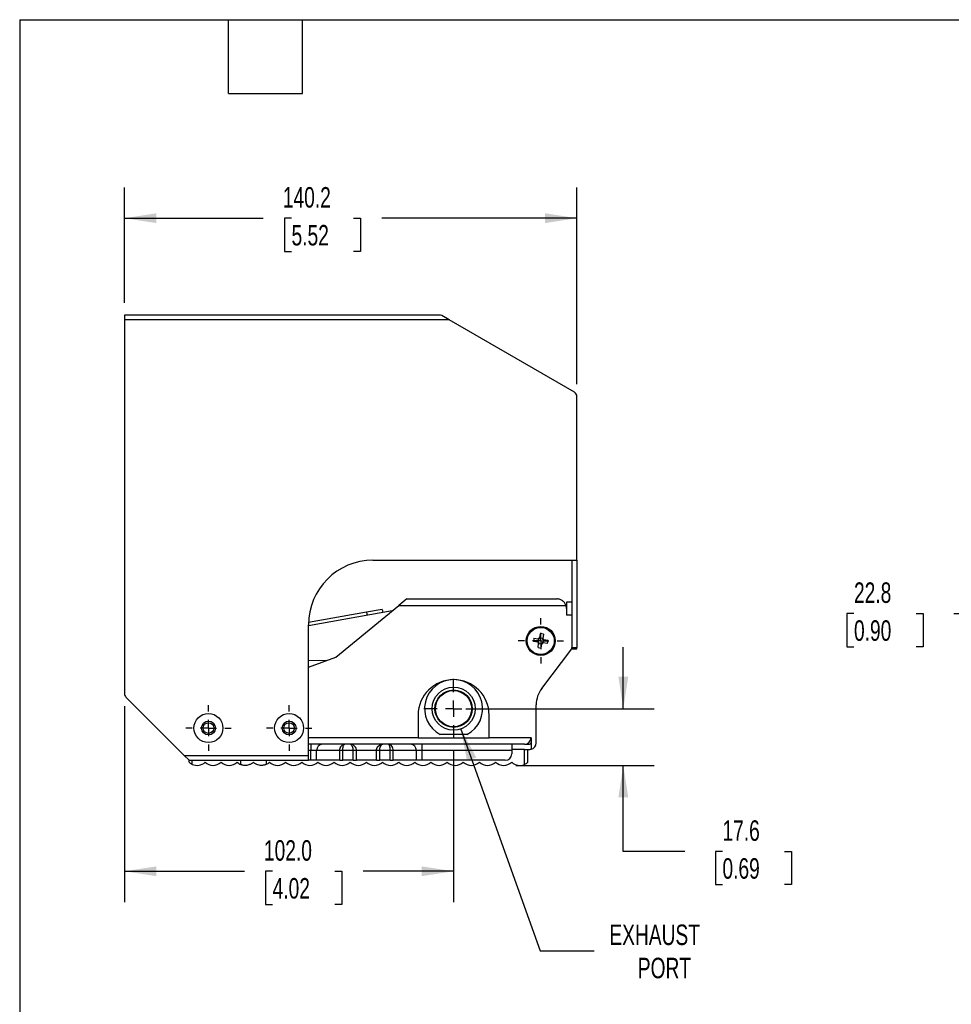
# Model space of a CAD drawing. Header units: millimetres. Extents: x 19 to 819, y 19 to 629.
# Tile 2 of 5: x 19 to 308, y 324 to 629. Entities that reach past the tile are written whole.
import ezdxf

# ---------------------------------------------------------------- set-up
doc = ezdxf.new("R2010")
doc.units = ezdxf.units.MM
doc.header["$LTSCALE"] = 3
doc.linetypes.add('SLD-Center', pattern=[19.05, 15.24, -1.27, 1.27, -1.27])
doc.linetypes.add('SLD-Solid', pattern=[0])
doc.layers.add('CENTER', color=40, linetype='SLD-Center')
doc.layers.add('DIMENSIONS', color=140, linetype='SLD-Solid', lineweight=25)
doc.layers.add('TEXT', color=140, linetype='SLD-Solid', lineweight=25)
doc.styles.add('SLDTEXTSTYLE0', font='TXT', dxfattribs={"width": 0.7})
doc.dimstyles.new('SLDDIMSTYLE0', dxfattribs={"dimtxt": 6.474023, "dimasz": 9.906, "dimexe": 0, "dimexo": 0.0625, "dimgap": 1.618506, "dimtad": 0, "dimtih": 1, "dimtoh": 1, "dimdec": 1, "dimrnd": 1e-09, "dimzin": 12, "dimdsep": 46, "dimtxsty": 'SLDTEXTSTYLE0', "dimsah": 1, "dimcen": 0.09, "dimadec": 0, "dimazin": 3, "dimtfac": 1, "dimtdec": 1, "dimtmove": 0, "dimatfit": 0, "dimfxl": 0, "dimfrac": 2, "dimtolj": 1, "dimtzin": 12, "dimarcsym": 0})
doc.dimstyles.new('SLDDIMSTYLE1', dxfattribs={"dimtxt": 6.474023, "dimasz": 9.906, "dimexe": 0, "dimexo": 0.0625, "dimgap": 1.618506, "dimtad": 0, "dimtih": 1, "dimtoh": 1, "dimdec": 1, "dimrnd": 1e-09, "dimzin": 4, "dimdsep": 46, "dimtxsty": 'SLDTEXTSTYLE0', "dimsah": 1, "dimcen": 0.09, "dimadec": 0, "dimazin": 1, "dimtfac": 1, "dimtdec": 1, "dimtofl": 0, "dimtmove": 0, "dimatfit": 3, "dimfxl": 0, "dimfrac": 2, "dimtolj": 1, "dimtzin": 12, "dimarcsym": 0})
doc.dimstyles.new('SLDDIMSTYLE2', dxfattribs={"dimtxt": 6.474023, "dimasz": 9.906, "dimexe": 0, "dimexo": 0.0625, "dimgap": 1.618506, "dimtad": 0, "dimtih": 1, "dimtoh": 1, "dimdec": 1, "dimrnd": 1e-09, "dimzin": 12, "dimdsep": 46, "dimtxsty": 'SLDTEXTSTYLE0', "dimsah": 1, "dimcen": 0, "dimadec": 0, "dimazin": 3, "dimtfac": 1, "dimtdec": 1, "dimtofl": 0, "dimtmove": 0, "dimatfit": 3, "dimfxl": 0, "dimfrac": 2, "dimtolj": 1, "dimtzin": 12, "dimarcsym": 0})
doc.dimstyles.new('SLDDIMSTYLE3', dxfattribs={"dimtxt": 6.474023, "dimasz": 9.906, "dimexe": 0, "dimexo": 0.0625, "dimgap": 1.618506, "dimtad": 0, "dimtih": 1, "dimtoh": 1, "dimdec": 1, "dimrnd": 1e-09, "dimzin": 12, "dimdsep": 46, "dimtxsty": 'SLDTEXTSTYLE0', "dimsah": 1, "dimcen": 0.09, "dimadec": 0, "dimazin": 3, "dimtfac": 1, "dimtdec": 1, "dimtofl": 0, "dimtmove": 0, "dimatfit": 3, "dimfxl": 0, "dimfrac": 2, "dimtolj": 1, "dimtzin": 12, "dimarcsym": 0})

# ---------------------------------------------------------------- blocks, each defined once
blk = doc.blocks.new('_D')
at = {"layer": 'DIMENSIONS'}
for p, q in [((206.14, 415.13), (206.14, 434.18)), ((157.36, 415.13), (215.67, 415.13)), ((172.85, 397.53), (215.67, 397.53)), ((206.14, 370.89), (206.14, 397.53)), ((225.19, 370.89), (206.14, 370.89)), ((236.87, 370.89), (234.69, 370.89)), ((234.69, 370.89), (234.69, 360.6)), ((256.11, 370.89), (258.28, 370.89)), ((258.28, 370.89), (258.28, 360.6)), ((234.69, 360.6), (236.87, 360.6)), ((258.28, 360.6), (256.11, 360.6))]:
    blk.add_line(p, q, dxfattribs=at)
for points in [[(206.14, 415.13), (207.67, 425.04), (204.62, 425.04)], [(206.14, 397.53), (204.62, 387.63), (207.67, 387.63)]]:
    blk.add_solid(points, dxfattribs=at)
at = {"layer": 'DIMENSIONS', "char_height": 6.35, "attachment_point": 1, "style": 'SLDTEXTSTYLE0'}
for s, insert in [('17.6', (236.87, 380.53)), ('0.69', (236.87, 368.79))]:
    blk.add_mtext(s, dxfattribs=dict(at, insert=insert))
blk = doc.blocks.new('_D_1')
at = {"layer": 'DIMENSIONS'}
for p, q in [((51.55, 415.94), (51.55, 355.21)), ((153.55, 402.08), (153.55, 355.21)), ((51.55, 364.74), (88.68, 364.74)), ((97.45, 364.74), (95.28, 364.74)), ((95.28, 364.74), (95.28, 354.45)), ((116.69, 364.74), (118.86, 364.74)), ((118.86, 364.74), (118.86, 354.45)), ((153.55, 364.74), (125.46, 364.74)), ((95.28, 354.45), (97.45, 354.45)), ((118.86, 354.45), (116.69, 354.45))]:
    blk.add_line(p, q, dxfattribs=at)
for points in [[(51.55, 364.74), (61.45, 363.22), (61.45, 366.26)], [(153.55, 364.74), (143.64, 366.26), (143.64, 363.22)]]:
    blk.add_solid(points, dxfattribs=at)
at = {"layer": 'DIMENSIONS', "char_height": 6.35, "attachment_point": 1, "style": 'SLDTEXTSTYLE0'}
for s, insert in [('102.0', (94.76, 374.37)), ('4.02', (97.45, 362.64))]:
    blk.add_mtext(s, dxfattribs=dict(at, insert=insert))
blk = doc.blocks.new('_D_2')
at = {"layer": 'DIMENSIONS'}
for p, q in [((155.8, 408.82), (180.39, 340.05)), ((180.39, 340.05), (197.06, 340.05))]:
    blk.add_line(p, q, dxfattribs=at)
blk.add_solid([(155.8, 408.82), (157.7, 398.98), (160.57, 400.01)], dxfattribs=at)
at = {"layer": 'DIMENSIONS', "char_height": 6.35, "attachment_point": 1, "style": 'SLDTEXTSTYLE0'}
for s, insert in [('EXHAUST', (201.82, 348.23)), ('PORT', (210.63, 337.94))]:
    blk.add_mtext(s, dxfattribs=dict(at, insert=insert))
blk = doc.blocks.new('_D_3')
at = {"layer": 'DIMENSIONS'}
for p, q in [((51.55, 540.94), (51.55, 576.66)), ((191.75, 515.71), (191.75, 576.66)), ((51.55, 567.13), (94.53, 567.13)), ((103.31, 567.13), (101.13, 567.13)), ((101.13, 567.13), (101.13, 556.84)), ((122.54, 567.13), (124.72, 567.13)), ((124.72, 567.13), (124.72, 556.84)), ((191.75, 567.13), (131.32, 567.13)), ((101.13, 556.84), (103.31, 556.84)), ((124.72, 556.84), (122.54, 556.84))]:
    blk.add_line(p, q, dxfattribs=at)
for points in [[(51.55, 567.13), (61.45, 565.61), (61.45, 568.66)], [(191.75, 567.13), (181.84, 568.66), (181.84, 565.61)]]:
    blk.add_solid(points, dxfattribs=at)
at = {"layer": 'DIMENSIONS', "char_height": 6.35, "attachment_point": 1, "style": 'SLDTEXTSTYLE0'}
for s, insert in [('140.2', (100.61, 576.77)), ('5.52', (103.31, 565.03))]:
    blk.add_mtext(s, dxfattribs=dict(at, insert=insert))
blk = doc.blocks.new('SW_CENTERMARKSYMBOL_0')
at = {"layer": 'CENTER', "color": 0}
for p, q in [((0, 5.08), (0, 9.24)), ((-5.08, 0), (-9.24, 0)), ((0, 0), (-2.54, 0)), ((0, 0), (0, 2.54)), ((0, 0), (0, -2.54)), ((0, 0), (2.54, 0)), ((5.08, 0), (9.24, 0)), ((0, -5.08), (0, -9.24))]:
    blk.add_line(p, q, dxfattribs=at)
blk = doc.blocks.new('SW_CENTERMARKSYMBOL_1')
at = {"layer": 'CENTER', "color": 0}
for p, q in [((0, 5.08), (0, 7.04)), ((-5.08, 0), (-7.04, 0)), ((0, 0), (-2.54, 0)), ((0, 0), (0, 2.54)), ((0, 0), (0, -2.54)), ((0, 0), (2.54, 0)), ((5.08, 0), (7.04, 0)), ((0, -5.08), (0, -7.04))]:
    blk.add_line(p, q, dxfattribs=at)
blk = doc.blocks.new('SW_CENTERMARKSYMBOL_2')
at = {"layer": 'CENTER', "color": 0}
for p, q in [((0, 5.08), (0, 7.04)), ((-5.08, 0), (-7.04, 0)), ((0, 0), (-2.54, 0)), ((0, 0), (0, 2.54)), ((0, 0), (0, -2.54)), ((0, 0), (2.54, 0)), ((5.08, 0), (7.04, 0)), ((0, -5.08), (0, -7.04))]:
    blk.add_line(p, q, dxfattribs=at)
blk = doc.blocks.new('SW_CENTERMARKSYMBOL_3')
at = {"layer": 'CENTER', "color": 0}
for p, q in [((0, 5.08), (0, 7.04)), ((-5.08, 0), (-7.04, 0)), ((0, 0), (-2.54, 0)), ((0, 0), (0, 2.54)), ((0, 0), (0, -2.54)), ((0, 0), (2.54, 0)), ((5.08, 0), (7.04, 0)), ((0, -5.08), (0, -7.04))]:
    blk.add_line(p, q, dxfattribs=at)
blk = doc.blocks.new('_D_8')
at = {"layer": 'DIMENSIONS'}
for p, q in [((277.64, 444.62), (275.46, 444.62)), ((275.46, 444.62), (275.46, 434.33)), ((296.87, 444.62), (299.05, 444.62)), ((299.05, 444.62), (299.05, 434.33)), ((308.55, 444.62), (327.6, 444.62)), ((327.6, 444.62), (327.6, 420.33)), ((275.46, 434.33), (277.64, 434.33)), ((299.05, 434.33), (296.87, 434.33)), ((387.58, 420.33), (318.07, 420.33)), ((327.6, 397.53), (327.6, 420.33)), ((378.91, 397.53), (318.07, 397.53))]:
    blk.add_line(p, q, dxfattribs=at)
for points in [[(327.6, 420.33), (326.08, 410.43), (329.12, 410.43)], [(327.6, 397.53), (329.12, 407.44), (326.08, 407.44)]]:
    blk.add_solid(points, dxfattribs=at)
at = {"layer": 'DIMENSIONS', "char_height": 6.35, "attachment_point": 1, "style": 'SLDTEXTSTYLE0'}
for s, insert in [('22.8', (277.64, 454.26)), ('0.90', (277.64, 442.52))]:
    blk.add_mtext(s, dxfattribs=dict(at, insert=insert))

msp = doc.modelspace()

# ---------------------------------------------------------------- linework, layer by layer
for p, q in [((149.14, 537.13), (51.55, 537.13)), ((51.55, 537.13), (51.55, 535.63)), ((51.55, 535.63), (51.55, 419.75)), ((152.14, 535.63), (51.55, 535.63)), ((152.14, 535.63), (149.89, 536.93)), ((191, 513.2), (152.14, 535.63)), ((191.75, 461.13), (191.75, 511.9)), ((128.55, 461.13), (191.75, 461.13)), ((190.15, 461.13), (190.15, 434.13)), ((191.75, 461.13), (191.75, 434.13)), ((139.05, 449.13), (136.6, 447.13)), ((139.05, 449.13), (185.55, 449.13)), ((117.05, 431.13), (136.6, 447.13)), ((131.45, 445.9), (126.53, 445.02)), ((131.45, 445.9), (131.63, 444.92)), ((136.6, 447.13), (188.37, 447.13)), ((188.55, 448.13), (188.55, 446.13)), ((190.15, 448.13), (188.55, 448.13)), ((188.55, 446.13), (188.55, 444.13)), ((134.53, 445.44), (108.55, 440.78)), ((126.53, 445.02), (108.56, 441.8)), ((126.53, 445.02), (126.71, 444.04)), ((190.15, 444.13), (188.55, 444.13)), ((108.55, 400.63), (108.55, 441.13)), ((178.45, 436.98), (178.29, 435.96)), ((178.45, 436.98), (179.78, 436.77)), ((179.78, 436.77), (179.62, 435.75)), ((180.38, 438.38), (180.17, 437.06)), ((181.19, 436.89), (180.17, 437.05)), ((181.4, 438.22), (180.38, 438.38)), ((181.4, 438.22), (181.19, 436.9)), ((181.31, 435.49), (181.47, 436.51)), ((182.8, 436.3), (181.47, 436.51)), ((179.62, 435.76), (178.29, 435.96)), ((179.7, 434.04), (179.9, 435.36)), ((179.7, 434.04), (180.71, 433.88)), ((179.9, 435.37), (180.92, 435.21)), ((180.71, 433.88), (180.92, 435.2)), ((180.85, 421.38), (190.15, 433.63)), ((182.64, 435.28), (181.31, 435.49)), ((182.64, 435.28), (182.8, 436.3)), ((190.15, 434.13), (191.75, 434.13)), ((190.15, 433.79), (190.15, 434.13)), ((190.15, 433.63), (190.15, 433.79)), ((190.15, 433.63), (191.75, 433.63)), ((191.75, 433.63), (191.75, 434.13)), ((108.55, 428.02), (117.05, 431.13)), ((114.26, 430.11), (108.55, 429.94)), ((51.99, 418.69), (70.05, 400.63)), ((179.15, 404.53), (179.15, 416.31)), ((142.55, 413.13), (142.55, 406.13)), ((164.55, 406.13), (164.55, 413.13)), ((142.55, 406.13), (108.55, 406.13)), ((142.55, 406.13), (164.55, 406.13)), ((157.67, 407.13), (149.42, 407.13)), ((177.55, 406.13), (164.55, 406.13)), ((177.55, 406.13), (177.55, 402.57)), ((109.3, 404.13), (108.55, 404.13)), ((109.3, 404.13), (109.3, 402.13)), ((112.89, 404.13), (109.3, 404.13)), ((119.8, 404.13), (112.89, 404.13)), ((121.45, 404.13), (119.8, 404.13)), ((131.65, 404.13), (121.45, 404.13)), ((133.3, 404.13), (131.65, 404.13)), ((140.2, 404.13), (133.3, 404.13)), ((143.8, 404.13), (140.2, 404.13)), ((143.8, 402.13), (143.8, 404.13)), ((171.55, 404.13), (143.8, 404.13)), ((171.55, 404.13), (171.55, 402.13)), ((174.55, 404.13), (171.55, 404.13)), ((175.55, 404.13), (174.55, 404.13)), ((175.55, 404.13), (177.05, 404.13)), ((176.55, 404.4), (176.55, 404.13)), ((70.05, 400.63), (108.55, 400.63)), ((70.05, 400.63), (71.55, 399.13)), ((109.3, 402.13), (108.55, 402.13)), ((108.55, 399.13), (108.55, 400.63)), ((111.09, 402.13), (109.3, 402.13)), ((109.3, 399.13), (109.3, 402.13)), ((111.09, 399.13), (111.09, 402.13)), ((118.27, 402.13), (111.09, 402.13)), ((118.27, 399.13), (118.27, 402.13)), ((119.17, 402.13), (118.27, 402.13)), ((119.17, 399.13), (119.17, 402.13)), ((122.45, 402.13), (119.17, 402.13)), ((122.45, 399.13), (122.45, 402.13)), ((123.45, 402.13), (122.45, 402.13)), ((123.45, 399.13), (123.45, 402.13)), ((129.65, 402.13), (123.45, 402.13)), ((129.65, 399.13), (129.65, 402.13)), ((130.65, 402.13), (129.65, 402.13)), ((130.65, 399.13), (130.65, 402.13)), ((133.92, 402.13), (130.65, 402.13)), ((133.92, 399.13), (133.92, 402.13)), ((134.82, 402.13), (133.92, 402.13)), ((134.82, 399.13), (134.82, 402.13)), ((142, 402.13), (134.82, 402.13)), ((142, 399.13), (142, 402.13)), ((143.8, 402.13), (142, 402.13)), ((143.8, 399.13), (143.8, 402.13)), ((171.55, 402.13), (143.8, 402.13)), ((175.55, 402.53), (171.55, 402.53)), ((171.55, 402.13), (171.55, 401.13)), ((175.55, 397.86), (175.55, 402.53)), ((175.55, 402.53), (176.15, 402.53)), ((176.15, 402.53), (177.15, 402.53)), ((176.55, 398.53), (176.55, 402.53)), ((71.55, 399.13), (108.55, 399.13)), ((71.55, 398.53), (71.55, 399.13)), ((72.55, 397.87), (72.55, 399.13)), ((87.55, 397.82), (87.55, 399.13)), ((95.55, 397.89), (95.55, 399.13)), ((109.3, 399.13), (108.55, 399.13)), ((111.09, 399.13), (109.3, 399.13)), ((118.27, 399.13), (111.09, 399.13)), ((118.27, 399.13), (119.17, 399.13)), ((122.45, 399.13), (119.17, 399.13)), ((122.45, 399.13), (123.45, 399.13)), ((129.65, 399.13), (123.45, 399.13)), ((129.65, 399.13), (130.65, 399.13)), ((133.92, 399.13), (130.65, 399.13)), ((133.92, 399.13), (134.82, 399.13)), ((142, 399.13), (134.82, 399.13)), ((143.8, 399.13), (142, 399.13)), ((169.55, 399.13), (143.8, 399.13))]:
    msp.add_line(p, q)
for centre, radius in [((180.55, 436.13), 4.5), ((180.55, 436.13), 4.25), ((180.55, 436.13), 4.2), ((153.55, 415.13), 6.7), ((153.55, 415.13), 5.79), ((153.55, 415.13), 5.6), ((77.55, 409.13), 4.5), ((102.55, 409.13), 4.5), ((77.55, 409.13), 2.15), ((77.55, 409.13), 1.65), ((102.55, 409.13), 2.15), ((102.55, 409.13), 1.65)]:
    msp.add_circle(centre, radius)
for centre, radius, start, end in [((149.14, 535.63), 1.5, 60, 90), ((190.25, 511.9), 1.5, 0, 60), ((128.55, 441.13), 20, 90, 180), ((185.55, 446.13), 3, 0, 19.4712), ((180.55, 436.13), 1, 112.0759, 140.081), ((180.55, 436.13), 0.852, 118.2929, 133.8641), ((180.55, 436.13), 0.852, 28.2929, 43.8641), ((180.55, 436.13), 1, 22.0759, 50.081), ((180.55, 436.13), 1, 202.0759, 230.081), ((180.55, 436.13), 0.852, 208.2929, 223.8641), ((180.55, 436.13), 1, 292.0759, 320.081), ((180.55, 436.13), 0.852, 298.2929, 313.8641), ((153.55, 413.13), 11, 0, 180), ((153.55, 415.13), 9, 297.266, 242.734), ((187.55, 416.31), 8.4, 142.8153, 180), ((53.05, 419.75), 1.5, 180, 225), ((175.55, 406.13), 2, 270, 0), ((113, 402.23), 1.91, 93.2147, 182.8889), ((140.09, 402.23), 1.91, 357.1111, 86.7853), ((177.05, 404.63), 0.5, 270, 0), ((177.15, 404.53), 2, 281.537, 0), ((169.55, 401.13), 2, 270, 0), ((177.15, 404.53), 2, 270, 281.537), ((74.03, 401.18), 3.63, 245.9213, 313.1156), ((78.99, 401.18), 3.63, 226.8844, 313.1156), ((83.97, 401.16), 3.63, 226.4288, 313.5712), ((88.98, 401.16), 3.63, 226.4288, 246.7997), ((93.98, 401.16), 3.63, 295.5563, 313.5712), ((98.98, 401.16), 3.63, 226.4288, 313.5712), ((103.99, 401.16), 3.63, 226.4288, 313.5712), ((108.99, 401.16), 3.63, 226.4288, 313.5712), ((114, 401.16), 3.63, 226.4288, 313.5712), ((119, 401.16), 3.63, 226.4288, 313.5712), ((124, 401.16), 3.63, 226.4288, 313.5712), ((129.01, 401.16), 3.63, 226.4288, 313.5712), ((134.01, 401.16), 3.63, 226.4288, 313.5712), ((139.02, 401.16), 3.63, 226.4288, 313.5712), ((144.02, 401.16), 3.63, 226.4288, 313.5712), ((149.02, 401.16), 3.63, 226.4288, 313.5712), ((154.03, 401.16), 3.63, 226.4288, 313.5712), ((159.03, 401.16), 3.63, 226.4288, 313.5712), ((164.04, 401.16), 3.63, 226.4288, 313.5712), ((169.04, 401.16), 3.63, 226.4288, 313.5712), ((174.04, 401.16), 3.63, 226.4288, 294.4421)]:
    msp.add_arc(centre, radius, start, end)
for points, knots in [([(188.37, 447.13), (188.31, 447.3), (188.24, 447.46), (188.07, 447.77), (187.97, 447.91), (187.65, 448.29), (187.41, 448.5), (186.91, 448.82), (186.64, 448.94), (186.23, 449.06), (186.1, 449.08), (185.82, 449.12), (185.68, 449.13), (185.55, 449.13)], [0, 0, 0, 0, 0.125, 0.125, 0.25, 0.25, 0.5, 0.5, 0.75, 0.75, 0.875, 0.875, 1, 1, 1, 1]), ([(179.96, 436.75), (179.91, 436.75), (179.87, 436.76), (179.82, 436.77), (179.81, 436.77), (179.79, 436.77), (179.78, 436.77)], [0, 0, 0, 0, 0.001592, 0.001592, 0.001592, 0.00213086, 0.00213086, 0.00213086, 0.00213086]), ([(180.14, 436.88), (180.15, 436.93), (180.16, 436.97), (180.16, 437.01), (180.17, 437.03), (180.17, 437.04), (180.17, 437.06)], [0, 0, 0, 0, 0.001592, 0.001592, 0.001592, 0.00213086, 0.00213086, 0.00213086, 0.00213086]), ([(181.16, 436.72), (181.17, 436.77), (181.17, 436.81), (181.18, 436.85), (181.18, 436.87), (181.19, 436.88), (181.19, 436.9)], [0, 0, 0, 0, 0.001592, 0.001592, 0.001592, 0.00213086, 0.00213086, 0.00213086, 0.00213086]), ([(181.3, 436.53), (181.34, 436.53), (181.39, 436.52), (181.43, 436.51), (181.44, 436.51), (181.46, 436.51), (181.47, 436.51)], [0, 0, 0, 0, 0.001592, 0.001592, 0.001592, 0.00213086, 0.00213086, 0.00213086, 0.00213086]), ([(179.8, 435.73), (179.75, 435.73), (179.71, 435.74), (179.66, 435.75), (179.65, 435.75), (179.63, 435.75), (179.62, 435.76)], [0, 0, 0, 0, 0.001592, 0.001592, 0.001592, 0.00213086, 0.00213086, 0.00213086, 0.00213086]), ([(179.93, 435.54), (179.92, 435.5), (179.92, 435.45), (179.91, 435.41), (179.91, 435.39), (179.91, 435.38), (179.9, 435.36)], [0, 0, 0, 0, 0.001592, 0.001592, 0.001592, 0.00213086, 0.00213086, 0.00213086, 0.00213086]), ([(180.95, 435.38), (180.94, 435.34), (180.94, 435.29), (180.93, 435.25), (180.93, 435.23), (180.92, 435.22), (180.92, 435.2)], [0, 0, 0, 0, 0.001592, 0.001592, 0.001592, 0.00213086, 0.00213086, 0.00213086, 0.00213086]), ([(181.14, 435.52), (181.18, 435.51), (181.23, 435.5), (181.27, 435.5), (181.28, 435.49), (181.3, 435.49), (181.31, 435.49)], [0, 0, 0, 0, 0.001592, 0.001592, 0.001592, 0.00213086, 0.00213086, 0.00213086, 0.00213086]), ([(118.27, 402.13), (118.27, 402.18), (118.27, 402.27), (118.28, 402.4), (118.3, 402.54), (118.33, 402.67), (118.36, 402.81), (118.4, 402.94), (118.45, 403.07), (118.5, 403.2), (118.57, 403.32), (118.64, 403.44), (118.72, 403.55), (118.81, 403.66), (118.92, 403.77), (119.05, 403.88), (119.2, 403.98), (119.38, 404.06), (119.58, 404.12), (119.72, 404.13), (119.8, 404.13)], [0, 0, 0, 0, 0.041829, 0.084195, 0.127116, 0.170612, 0.214702, 0.259404, 0.304735, 0.350711, 0.397348, 0.444661, 0.492664, 0.54384, 0.602097, 0.667451, 0.739913, 0.819489, 0.906183, 1, 1, 1, 1]), ([(119.18, 402.52), (119.2, 402.75), (119.22, 402.96), (119.3, 403.36), (119.34, 403.53), (119.51, 403.97), (119.65, 404.13), (119.8, 404.13)], [0, 0, 0, 0, 0.25, 0.25, 0.5, 0.5, 1, 1, 1, 1]), ([(122.45, 402.13), (122.45, 402.18), (122.44, 402.27), (122.44, 402.4), (122.42, 402.54), (122.41, 402.67), (122.39, 402.81), (122.36, 402.94), (122.33, 403.07), (122.29, 403.2), (122.25, 403.32), (122.2, 403.44), (122.15, 403.55), (122.09, 403.66), (122.02, 403.77), (121.93, 403.88), (121.83, 403.98), (121.72, 404.06), (121.59, 404.12), (121.49, 404.13), (121.45, 404.13)], [0, 0, 0, 0, 0.040203, 0.081, 0.122439, 0.164568, 0.207433, 0.251076, 0.295538, 0.340857, 0.387069, 0.434209, 0.482309, 0.533164, 0.591675, 0.657877, 0.731796, 0.813449, 0.902847, 1, 1, 1, 1]), ([(129.65, 402.13), (129.65, 402.18), (129.65, 402.27), (129.66, 402.4), (129.69, 402.54), (129.72, 402.67), (129.76, 402.81), (129.81, 402.94), (129.88, 403.07), (129.95, 403.2), (130.03, 403.32), (130.13, 403.44), (130.23, 403.55), (130.35, 403.66), (130.5, 403.77), (130.67, 403.88), (130.87, 403.98), (131.1, 404.06), (131.36, 404.12), (131.55, 404.13), (131.65, 404.13)], [0, 0, 0, 0, 0.040203, 0.081, 0.122439, 0.164568, 0.207433, 0.251076, 0.295538, 0.340857, 0.387069, 0.434209, 0.482309, 0.533164, 0.591675, 0.657877, 0.731796, 0.813449, 0.902847, 1, 1, 1, 1]), ([(133.45, 404.07), (133.43, 404.08), (133.41, 404.1), (133.37, 404.12), (133.34, 404.13), (133.31, 404.13), (133.3, 404.13)], [0, 0, 0, 0, 0.237167, 0.482887, 0.737164, 1, 1, 1, 1]), ([(134.82, 402.13), (134.82, 402.39), (134.74, 402.92), (134.29, 403.81), (133.69, 404.13), (133.3, 404.13)], [0, 0, 0, 0, 0.25, 0.5, 1, 1, 1, 1]), ([(133.92, 402.13), (133.92, 402.18), (133.92, 402.27), (133.92, 402.4), (133.91, 402.54), (133.9, 402.67), (133.88, 402.81), (133.87, 402.94), (133.85, 403.07), (133.82, 403.2), (133.8, 403.32), (133.77, 403.44), (133.73, 403.56), (133.69, 403.7), (133.62, 403.85), (133.54, 403.98), (133.48, 404.04), (133.45, 404.07)], [0, 0, 0, 0, 0.049774, 0.100186, 0.151259, 0.203017, 0.255482, 0.308674, 0.362615, 0.417323, 0.472818, 0.529117, 0.586238, 0.667874, 0.764028, 0.874731, 1, 1, 1, 1]), ([(72.55, 397.87), (72.41, 397.93), (72.29, 397.99), (72.05, 398.13), (71.95, 398.2), (71.77, 398.34), (71.69, 398.4), (71.58, 398.5), (71.55, 398.53), (71.55, 398.53)], [0, 0, 0, 0, 0.25, 0.25, 0.5, 0.5, 0.75, 0.75, 1, 1, 1, 1]), ([(91.48, 398.53), (91.28, 398.34), (91.07, 398.18), (90.72, 397.98), (90.6, 397.91), (90.36, 397.8), (90.24, 397.76), (89.88, 397.64), (89.64, 397.59), (89.19, 397.53), (88.97, 397.53), (88.58, 397.55), (88.41, 397.57), (88.1, 397.63), (87.97, 397.67), (87.76, 397.74), (87.68, 397.77), (87.57, 397.81), (87.55, 397.82), (87.55, 397.82)], [0, 0, 0, 0, 0.125, 0.125, 0.1875, 0.1875, 0.25, 0.25, 0.375, 0.375, 0.5, 0.5, 0.625, 0.625, 0.75, 0.75, 0.875, 0.875, 1, 1, 1, 1]), ([(95.55, 397.89), (95.55, 397.89), (95.52, 397.87), (95.41, 397.82), (95.32, 397.79), (95.1, 397.71), (94.97, 397.66), (94.65, 397.59), (94.47, 397.56), (94.17, 397.53), (94.07, 397.53), (93.85, 397.53), (93.73, 397.54), (93.37, 397.57), (93.13, 397.62), (92.62, 397.78), (92.38, 397.89), (91.9, 398.17), (91.68, 398.34), (91.48, 398.53)], [0, 0, 0, 0, 0.125, 0.125, 0.25, 0.25, 0.375, 0.375, 0.5, 0.5, 0.5625, 0.5625, 0.625, 0.625, 0.75, 0.75, 0.875, 0.875, 1, 1, 1, 1]), ([(176.55, 398.53), (176.55, 398.53), (176.51, 398.5), (176.4, 398.4), (176.33, 398.34), (176.14, 398.2), (176.04, 398.12), (175.8, 397.98), (175.68, 397.92), (175.55, 397.86)], [0, 0, 0, 0, 0.25, 0.25, 0.5, 0.5, 0.75, 0.75, 1, 1, 1, 1])]:
    msp.add_open_spline(points, degree=3, knots=knots)
for points in [[(179.96, 436.75), (180.01, 436.74), (180.06, 436.73), (180.12, 436.72)], [(180.14, 436.88), (180.13, 436.83), (180.13, 436.77), (180.12, 436.72)], [(181.16, 436.72), (181.15, 436.67), (181.14, 436.61), (181.13, 436.56)], [(181.3, 436.53), (181.24, 436.54), (181.19, 436.55), (181.13, 436.56)], [(179.96, 435.7), (179.9, 435.71), (179.85, 435.72), (179.8, 435.73)], [(179.93, 435.54), (179.94, 435.59), (179.95, 435.65), (179.96, 435.7)], [(180.95, 435.38), (180.96, 435.43), (180.97, 435.49), (180.97, 435.54)], [(181.14, 435.52), (181.08, 435.53), (181.03, 435.53), (180.97, 435.54)], [(123.45, 402.13), (123.45, 402.39), (123.34, 402.92), (122.9, 403.58), (122.23, 404.03), (121.71, 404.13), (121.45, 404.13)], [(130.65, 402.13), (130.65, 402.39), (130.7, 402.92), (130.92, 403.58), (131.25, 404.03), (131.51, 404.13), (131.65, 404.13)], [(119.17, 402.13), (119.17, 402.26), (119.17, 402.39), (119.18, 402.52)]]:
    msp.add_open_spline(points, degree=3)
at = {"layer": 'TEXT'}
for p, q in [((19.05, 628.65), (819.15, 628.65)), ((19.05, 628.65), (19.05, 19.05)), ((83.82, 605.79), (83.82, 628.65)), ((106.68, 605.79), (106.68, 628.65)), ((83.82, 605.79), (106.68, 605.79))]:
    msp.add_line(p, q, dxfattribs=at)

# ---------------------------------------------------------------- block references
at = {"layer": 'CENTER'}
for name, p in [('SW_CENTERMARKSYMBOL_1', (180.55, 436.13)), ('SW_CENTERMARKSYMBOL_0', (153.55, 415.13)), ('SW_CENTERMARKSYMBOL_3', (77.55, 409.13)), ('SW_CENTERMARKSYMBOL_2', (102.55, 409.13))]:
    msp.add_blockref(name, p, dxfattribs=at)

# ---------------------------------------------------------------- dimensions: what is measured, and where the dimension line sits
at = {"layer": 'DIMENSIONS'}
for base, p1, p2, dimstyle, picture, middle in [((191.75, 567.13), (51.55, 537.13), (191.75, 511.9), 'SLDDIMSTYLE3', '_D_3', (112.92, 567.13)), ((153.55, 364.74), (51.55, 419.75), (153.55, 405.89), 'SLDDIMSTYLE1', '_D_1', (107.07, 364.74))]:
    dim = msp.add_linear_dim(base=base, p1=p1, p2=p2, dimstyle=dimstyle, dxfattribs=at)
    dim.commit()
    dim.dimension.update_dxf_attribs({"geometry": picture, "text_midpoint": middle, "dimtype": 160})
for base, p1, p2, dimstyle, picture, middle in [((327.6, 420.33), (382.72, 397.53), (391.39, 420.33), 'SLDDIMSTYLE3', '_D_8', (327.6, 444.62)), ((206.14, 397.53), (153.55, 415.13), (169.04, 397.53), 'SLDDIMSTYLE0', '_D', (206.14, 370.89))]:
    dim = msp.add_linear_dim(base=base, p1=p1, p2=p2, angle=90, dimstyle=dimstyle, dxfattribs=at)
    dim.commit()
    dim.dimension.update_dxf_attribs({"geometry": picture, "text_midpoint": middle, "dimtype": 160})
dim = msp.add_diameter_dim_2p(p1=(151.29, 421.44), p2=(155.8, 408.82), text='EXHAUST\\PPORT', dimstyle='SLDDIMSTYLE2', override={"dimpost": '<>'}, dxfattribs=at)
dim.commit()
dim.dimension.update_dxf_attribs({"geometry": '_D_2', "text_midpoint": (222.07, 340.05), "dimtype": 163})

doc.saveas('drawing.dxf')
